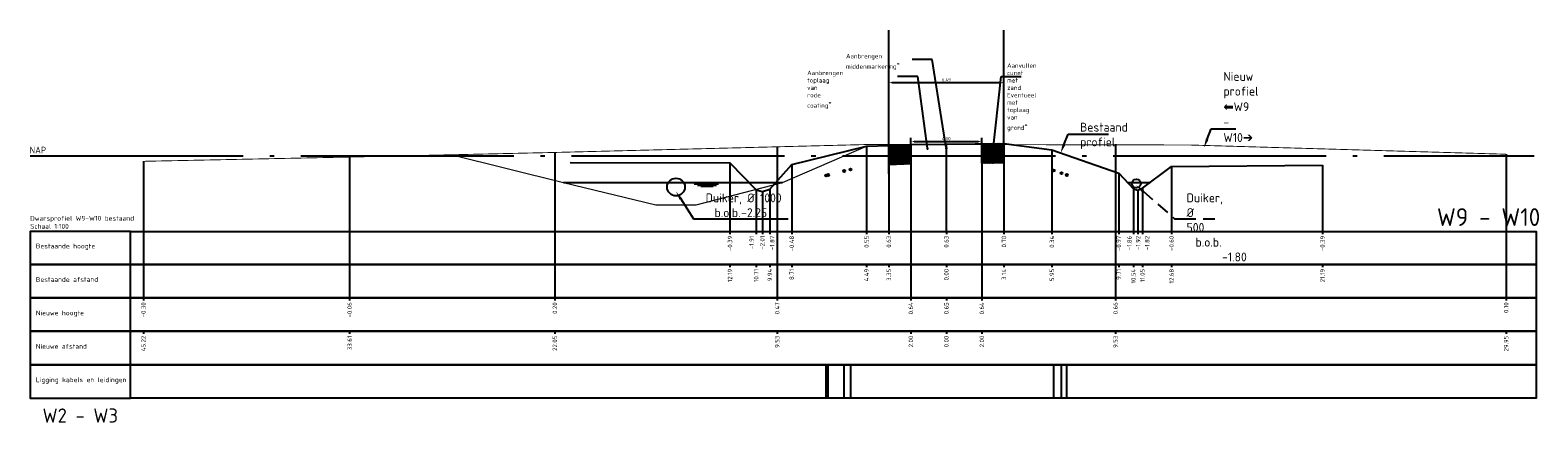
# Model space of a CAD drawing. Extents: x 102676 to 106538, y 417474 to 420545.
# Tile 64 of 112: x 104447 to 104532, y 418383 to 418405. Entities that reach past the tile are written whole.
import ezdxf
from ezdxf import colors
from ezdxf.entities.mleader import LeaderData, LeaderLine
from ezdxf.lldxf.tags import DXFTag
from ezdxf.math import Vec2, Vec3

# ---------------------------------------------------------------- set-up
doc = ezdxf.new("R2010")
doc.units = 0
for name, pattern in [('AL-NAP_LIJN', [15.25, 12, -1.5, 0.25, -1.5]), ('DGN Style 2', [10.029034, 6.01742, -4.011614]), ('DGN Style 3', [14.040647, 10.029034, -4.011614]), ('DUIKER', [1.11, 0.71, -0.4])]:
    doc.linetypes.add(name, pattern=pattern)
doc.layers.get('0').update_dxf_attribs({"lineweight": 25})
doc.layers.get('DEFPOINTS').update_dxf_attribs({"lineweight": 25})
for name, color, linetype, lineweight in [('00-Aslijn', 5, 'DGN Style 3', 25), ('B-WE-GW-GRONDWERKLIJN_KRUIN-G', 90, 'Continuous', 25), ('B-WE-KL-DATA_EUROFIBER NEDERLAND BV-G', 90, 'KL-DATA-N', 25), ('B-WE-KL-DATA_KABELBED_KPN BV-G', 90, 'Continuous', 25), ('B-WE-KL-DATA_KABELBED_ZIGGO BV-G', 90, 'Continuous', 25), ('B-WE-KL-ET_MS_13 KV_STEDIN NETBEHEER BV-G', 130, 'KL-MS-N', 25), ('B-WE-KL-GAS_LD_POLYETHYLEEN PE_160_0.1 BAR_STEDIN NETBEHEER BV-G', 50, 'KL-GAS-LD-N', 25), ('B-WE-KL-WATER_ASBESTCEMENT_176_EVIDES INFRA-G', 170, 'KL-WATER-N', 25), ('B-WE-WH-DUIKER-G', 150, 'DUIKER', 25), ('N-RO-WH-WATERLIJN', 150, 'Continuous', 25), ('N-WE-GW-CUNET-WERK-A', 92, 'Continuous', 25), ('N-WE-GW-TALUDLIJN-G', 90, 'Continuous', 25), ('N-WE-VH-VERHARDING_ASFALT-GD', 252, 'Continuous', 25), ('V-WE-KL-DATA_OVERIG_TENNET TSO-G', 90, 'KL-DATA-V', 25), ('X-XX-AL-NAP-G', 7, 'AL-NAP_LIJN', 25), ('X-XX-AL-PROFIELBALK-G', 7, 'Continuous', 25), ('X-XX-AL-PROFIELBALK-T25', 7, 'Continuous', 25), ('X-XX-AL-T25', 7, 'Continuous', 25), ('X-XX-AL-VERWIJZING_DOORSNEDE-M_OUD', 7, 'Continuous', 25)]:
    doc.layers.add(name, color=color, linetype=linetype, lineweight=lineweight)
doc.layers.add('N-OI-RI-DUIKER', color=7, linetype='Continuous', lineweight=25, true_color=0x35b137)
doc.styles.add('NLCS-ISO-ANNOTATIEF-T18', font='NLCS-ISO.ttf', dxfattribs={"height": 1.8})
doc.styles.add('NLCS-ISO-ANNOTATIEF-T25', font='NLCS-ISO.ttf', dxfattribs={"height": 2.5})
doc.styles.get("Standard").update_dxf_attribs({"font": 'arial.ttf'})
tags = doc.linetypes.add('KL-DATA-N', pattern='A,4,-1,[101,NLCS.shx,S=0.5,R=0,X=0,Y=0],-1,4,-1,["D",Standard,S=1,R=0,X=-0.25,Y=-0.5],-1.5', length=12.5).pattern_tags.tags
tags[18] = DXFTag(74, 10)
tags = doc.linetypes.add('KL-DATA-V', pattern='A,2,[24,NLCS.shx,S=0.5,R=0,X=0,Y=0],2,-1,[101,NLCS.shx,S=0.5,R=0,X=0,Y=0],-1,2,[24,NLCS.shx,S=0.5,R=0,X=0,Y=0],2,-1,["D",Standard,S=1,R=0,X=-0.25,Y=-0.5],-1.5', length=12.5).pattern_tags.tags
tags[34] = DXFTag(74, 10)
tags = doc.linetypes.add('KL-GAS-LD-N', pattern='A,4,-1,[69,NLCS.shx,S=0.5,R=0,X=0,Y=0],-1,4,-1,["L",Standard,S=1,R=0,X=0.25,Y=-0.5],-2', length=13).pattern_tags.tags
tags[18] = DXFTag(74, 10)
tags = doc.linetypes.add('KL-MS-N', pattern='A,4,-1,[103,NLCS.shx,S=0.75,R=0,X=0,Y=0],-1,4,-1,["M",Standard,S=1,R=0,X=0,Y=-0.5],-2', length=13).pattern_tags.tags
tags[18] = DXFTag(74, 10)
doc.linetypes.add('KL-WATER-N', pattern='A,7,-0.5,[168,NLCS.shx,S=0.75,R=0,X=0.75,Y=0],-2', length=9.5)
doc.linetypes.add('KL-WATER-V', pattern='A,3.5,[24,NLCS.shx,S=0.5,R=0,X=0,Y=0],3.5,-0.5,[168,NLCS.shx,S=0.75,R=0,X=0.75,Y=0],-2', length=9.5)
doc.dimstyles.new('NLCS-ANNOTATIEF-T18-PIJL_L2_H1', dxfattribs={"dimtxt": 2.5, "dimasz": 1.8, "dimexe": 2, "dimexo": 2, "dimgap": 0.7, "dimtad": 1, "dimzin": 0, "dimdsep": 46, "dimtxsty": 'NLCS-ISO-ANNOTATIEF-T18', "dimcen": 2.5, "dimdle": 2, "dimclrd": 256, "dimclre": 256, "dimclrt": 10, "dimadec": 1, "dimazin": 0, "dimtfac": 1, "dimtdec": 3, "dimtofl": 0, "dimtmove": 0, "dimatfit": 3, "dimfxl": 2, "dimfxlon": 1, "dimtfillclr": 256, "dimtolj": 1, "dimtzin": 0, "dimlwd": -1, "dimlwe": -1, "dimarcsym": 0})
pattern_1 = [(135, (-1e-11, -91.01938), (-0.0353553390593, -0.0353553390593), []), (45, (-1e-11, -91.01938), (-0.0353553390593, 0.0353553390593), [])]

# ---------------------------------------------------------------- blocks, each defined once
blk = doc.blocks.new('*D72')
at = {"layer": 'DEFPOINTS', "color": 0, "linetype": 'KL-WATER-V', "transparency": 16777216}
for p in [(104496.851, 418398.451), (104500.851, 418398.783), (104500.851, 418398.451)]:
    blk.add_point(p, dxfattribs=at)
at = {"layer": 'N-WE-GW-TALUDLIJN-G', "transparency": 16777216}
for p, q in [((104496.851, 418398.651), (104496.851, 418398.983)), ((104500.851, 418398.651), (104500.851, 418398.983)), ((104497.031, 418398.783), (104500.671, 418398.783))]:
    blk.add_line(p, q, dxfattribs=at)
at = {"layer": 'N-WE-GW-TALUDLIJN-G', "linetype": 'KL-WATER-V', "transparency": 16777216}
for points in [[(104497.031, 418398.813), (104497.031, 418398.753), (104496.851, 418398.783)], [(104500.671, 418398.813), (104500.671, 418398.753), (104500.851, 418398.783)]]:
    blk.add_solid(points, dxfattribs=at)
at = {"layer": 'N-WE-GW-TALUDLIJN-G', "color": 10, "linetype": 'KL-WATER-V', "lineweight": 0, "transparency": 16777216, "insert": (104498.851, 418398.943), "char_height": 0.18, "attachment_point": 5, "style": 'NLCS-ISO-ANNOTATIEF-T18'}
blk.add_mtext('\\A1;4.00', dxfattribs=at)
blk = doc.blocks.new('*D73')
at = {"layer": 'B-WE-KL-DATA_KABELBED_ZIGGO BV-G', "transparency": 16777216}
for p, q in [((104495.606, 418401.918), (104495.606, 418402.304)), ((104502.096, 418401.918), (104502.096, 418402.304)), ((104495.786, 418402.104), (104501.916, 418402.104))]:
    blk.add_line(p, q, dxfattribs=at)
for points in [[(104495.786, 418402.134), (104495.786, 418402.074), (104495.606, 418402.104)], [(104501.916, 418402.134), (104501.916, 418402.074), (104502.096, 418402.104)]]:
    blk.add_solid(points, dxfattribs=at)
at = {"layer": 'DEFPOINTS', "color": 0, "transparency": 16777216}
for p in [(104502.096, 418402.104), (104495.606, 418401.298, -0.271), (104502.096, 418401.298, -0.271)]:
    blk.add_point(p, dxfattribs=at)
at = {"layer": 'B-WE-KL-DATA_KABELBED_ZIGGO BV-G', "color": 10, "transparency": 16777216, "insert": (104498.851, 418402.264), "char_height": 0.18, "attachment_point": 5, "style": 'NLCS-ISO-ANNOTATIEF-T18'}
blk.add_mtext('\\A1;6.49', dxfattribs=at)
blk = doc.blocks.new('_Dot')
at = {"color": 0, "linetype": 'ByBlock', "lineweight": -2}
blk.add_line((-0.5, 0), (-1, 0), dxfattribs=at)
at = {"color": 0, "linetype": 'ByBlock', "const_width": 0.5}
blk.add_lwpolyline([(-0.25, 0, 1), (0.25, 0, 1)], format="xyb", close=True, dxfattribs=at)

msp = doc.modelspace()

# ---------------------------------------------------------------- hatches: boundary and pattern name
at = {"layer": 'N-WE-GW-CUNET-WERK-A', "transparency": 33554687}
h = msp.add_hatch(dxfattribs=at)
h.set_pattern_fill('AGW-WERK_ONTGRAVEN_AANVULLEN-SO', color=256, scale=0.1, pattern_type=2)
h.set_pattern_definition(pattern_1)
h.paths.add_polyline_path([(104495.6059, 418398.566), (104496.8509, 418398.616), (104496.8509, 418397.5252), (104495.6059, 418397.4752)])
h = msp.add_hatch(dxfattribs=at)
h.set_pattern_fill('AGW-WERK_ONTGRAVEN_AANVULLEN-SO', color=256, scale=0.1, pattern_type=2)
h.set_pattern_definition(pattern_1)
h.paths.add_polyline_path([(104500.8514, 418398.6542), (104502.0959, 418398.666), (104502.0959, 418397.576), (104500.8509, 418397.5641)])

# ---------------------------------------------------------------- linework, layer by layer
at = {"layer": '00-Aslijn', "color": 1, "elevation": -0.2706}
for points in [[(104495.6059, 418396.9532), (104495.6059, 418405.0637)], [(104502.0959, 418398.666), (104502.0959, 418405.0607)]]:
    msp.add_lwpolyline(points, dxfattribs=at)
at = {"layer": '00-Aslijn', "elevation": 0.494}
msp.add_lwpolyline([(104498.8509, 418393.7161), (104498.8509, 418398.596)], dxfattribs=at)
at = {"layer": 'B-WE-GW-GRONDWERKLIJN_KRUIN-G', "color": 8, "elevation": 0.494}
msp.add_lwpolyline([(104477.6632, 418397.606), (104486.6632, 418397.576), (104488.1414, 418396.056), (104488.4894, 418395.956), (104488.9089, 418396.096), (104490.1404, 418397.486), (104494.3596, 418398.516), (104495.6053, 418398.566), (104496.8509, 418398.616), (104498.8506, 418398.6351), (104502.0959, 418398.666), (104504.7963, 418398.306), (104508.5582, 418396.996), (104509.3889, 418396.106), (104509.6361, 418396.046), (104509.8979, 418396.146), (104511.5333, 418397.366), (104520.0386, 418397.4554)], dxfattribs=at)
at = {"layer": 'B-WE-KL-DATA_EUROFIBER NEDERLAND BV-G', "elevation": -0.1361, "flags": 128}
for points in [[(104492.0898, 418384.3094), (104492.0805, 418386.195)], [(104492.1444, 418384.3094), (104492.1357, 418386.195)]]:
    msp.add_lwpolyline(points, dxfattribs=at)
at = {"layer": 'B-WE-KL-DATA_EUROFIBER NEDERLAND BV-G'}
msp.add_circle((104492.0805, 418396.869, -0.1361), 0.0613, dxfattribs=at)
at = {"layer": 'B-WE-KL-DATA_KABELBED_KPN BV-G', "elevation": -0.1361, "flags": 128}
for points in [[(104492.1447, 418384.3094), (104492.136, 418386.195)], [(104492.1949, 418384.3094), (104492.1953, 418386.195)], [(104493.0972, 418384.3094), (104493.0972, 418386.195)]]:
    msp.add_lwpolyline(points, dxfattribs=at)
at = {"layer": 'B-WE-KL-DATA_KABELBED_KPN BV-G'}
for centre in [(104493.0972, 418397.1172, -0.1361), (104492.1953, 418396.897, -0.1361)]:
    msp.add_circle(centre, 0.0613, dxfattribs=at)
at = {"layer": 'B-WE-KL-ET_MS_13 KV_STEDIN NETBEHEER BV-G', "elevation": -0.1361, "flags": 128}
msp.add_lwpolyline([(104504.8959, 418386.195), (104504.8944, 418384.3094)], dxfattribs=at)
at = {"layer": 'B-WE-KL-ET_MS_13 KV_STEDIN NETBEHEER BV-G'}
msp.add_circle((104504.8959, 418397.1511, -0.1361), 0.0613, dxfattribs=at)
at = {"layer": 'B-WE-KL-GAS_LD_POLYETHYLEEN PE_160_0.1 BAR_STEDIN NETBEHEER BV-G', "elevation": -0.1361, "flags": 128}
msp.add_lwpolyline([(104505.632, 418384.3094), (104505.6368, 418386.195)], dxfattribs=at)
at = {"layer": 'B-WE-KL-GAS_LD_POLYETHYLEEN PE_160_0.1 BAR_STEDIN NETBEHEER BV-G'}
msp.add_circle((104505.6368, 418396.8931, -0.1361), 0.0613, dxfattribs=at)
at = {"layer": 'B-WE-KL-WATER_ASBESTCEMENT_176_EVIDES INFRA-G', "elevation": -0.1361, "flags": 128}
msp.add_lwpolyline([(104505.3329, 418384.3094), (104505.3377, 418386.195)], dxfattribs=at)
at = {"layer": 'B-WE-KL-WATER_ASBESTCEMENT_176_EVIDES INFRA-G'}
msp.add_circle((104505.3376, 418396.9973, -0.1361), 0.0613, dxfattribs=at)
at = {"layer": 'B-WE-WH-DUIKER-G', "linetype": 'ByBlock', "ltscale": 2}
msp.add_circle((104509.5548, 418396.416), 0.25, dxfattribs=at)
at = {"layer": 'N-OI-RI-DUIKER', "ltscale": 2}
msp.add_circle((104483.6224, 418396.216), 0.5, dxfattribs=at)
at = {"layer": 'N-RO-WH-WATERLIJN'}
for points in [[(104477.2769, 418396.466), (104489.6138, 418396.466)], [(104484.6408, 418396.3956), (104486.02, 418396.3956)], [(104484.8248, 418396.3251), (104485.9016, 418396.3251)], [(104509.0529, 418396.466), (104510.3272, 418396.466)], [(104485.0239, 418396.2611), (104485.7078, 418396.2611)]]:
    msp.add_lwpolyline(points, dxfattribs=at)
at = {"layer": 'N-WE-GW-CUNET-WERK-A', "transparency": 33554687, "elevation": -0.2706}
for points in [[(104495.6059, 418398.566), (104496.8509, 418398.616), (104496.8509, 418397.5252), (104495.6059, 418397.4752)], [(104500.8514, 418398.6542), (104502.0959, 418398.666), (104502.0959, 418397.576), (104500.8509, 418397.5641)]]:
    msp.add_lwpolyline(points, close=True, dxfattribs=at)
at = {"layer": 'N-WE-GW-TALUDLIJN-G', "lineweight": 0}
msp.add_lwpolyline([(104471.0163, 418398.036), (104477.2769, 418396.466), (104482.4875, 418395.216), (104484.7573, 418395.216), (104489.6138, 418396.466), (104494.3596, 418398.516)], dxfattribs=at)
at = {"layer": 'N-WE-VH-VERHARDING_ASFALT-GD', "color": 4, "linetype": 'DGN Style 2', "const_width": 0.05, "elevation": -0.2706}
msp.add_lwpolyline([(104453.6268, 418397.666), (104465.2362, 418397.906), (104476.7963, 418398.166, -0.0204554), (104530.3812, 418398.066), (104530.3812, 418398.066)], format="xyb", dxfattribs=at)
at = {"layer": 'V-WE-KL-DATA_OVERIG_TENNET TSO-G', "elevation": -0.1361, "flags": 128}
msp.add_lwpolyline([(104493.4517, 418386.195), (104493.4518, 418384.3094)], dxfattribs=at)
at = {"layer": 'V-WE-KL-DATA_OVERIG_TENNET TSO-G'}
msp.add_circle((104493.4517, 418397.2037, -0.1361), 0.0613, dxfattribs=at)
at = {"layer": 'X-XX-AL-NAP-G'}
msp.add_lwpolyline([(104447.2438, 418397.966), (104531.963, 418397.966)], dxfattribs=at)
at = {"layer": 'X-XX-AL-PROFIELBALK-G', "color": 7, "linetype": 'Continuous', "lineweight": 25}
for p, q in [((104486.6632, 418393.7116, 0.494), (104486.6632, 418393.5616, 0.494)), ((104488.1414, 418393.7161, 0.494), (104488.1414, 418393.5661, 0.494)), ((104488.4894, 418393.7161, 0.494), (104488.4894, 418393.5661, 0.494)), ((104488.9089, 418393.7161, 0.494), (104488.9089, 418393.5661, 0.494)), ((104490.1404, 418393.7161, 0.494), (104490.1404, 418393.5661, 0.494)), ((104494.3596, 418393.7123, 0.494), (104494.3596, 418393.5623, 0.494)), ((104495.6059, 418393.7123, -0.2706), (104495.6059, 418393.5623, -0.2706)), ((104498.8509, 418393.7161), (104498.8509, 418393.5661)), ((104502.0959, 418393.7161, -0.2706), (104502.0959, 418393.5661, -0.2706)), ((104504.7963, 418393.7161, 0.494), (104504.7963, 418393.5661, 0.494)), ((104508.5582, 418393.7161, -1.3681), (104508.5582, 418393.5661, -1.3681)), ((104509.3889, 418393.7161, 0.494), (104509.3889, 418393.5661, 0.494)), ((104509.6361, 418393.7161, 0.494), (104509.6361, 418393.5661, 0.494)), ((104509.8979, 418393.7161, 0.494), (104509.8979, 418393.5661, 0.494)), ((104511.5333, 418393.7161, 0.494), (104511.5333, 418393.5661, 0.494)), ((104520.0386, 418393.7161, 0.494), (104520.0386, 418393.5661, 0.494)), ((104490.1404, 418391.8517), (104490.1404, 418391.7017)), ((104494.3596, 418391.8479), (104494.3596, 418391.6979)), ((104495.6059, 418391.8479, -0.7646), (104495.6059, 418391.6979, -0.7646)), ((104498.8509, 418391.8517, -0.494), (104498.8509, 418391.7017, -0.494)), ((104502.0959, 418391.8517, -0.7646), (104502.0959, 418391.7017, -0.7646)), ((104504.7963, 418391.8517), (104504.7963, 418391.7017)), ((104508.5582, 418391.8517, -1.862), (104508.5582, 418391.7017, -1.862)), ((104509.3889, 418391.8517), (104509.3889, 418391.7017)), ((104509.8979, 418391.8517), (104509.8979, 418391.7017)), ((104511.5333, 418391.8517), (104511.5333, 418391.7017)), ((104520.0386, 418391.8517), (104520.0386, 418391.7017)), ((104453.6268, 418389.9661), (104453.6268, 418389.8161)), ((104465.2362, 418389.9661), (104465.2362, 418389.8161)), ((104476.7963, 418389.9661, -0.0096), (104476.7963, 418389.8161, -0.0096)), ((104489.3229, 418389.9661), (104489.3229, 418389.8161)), ((104496.8509, 418389.9661, 0.7646), (104496.8509, 418389.8161, 0.7646)), ((104498.8509, 418389.9661, -0.2233), (104498.8509, 418389.8161, -0.2233)), ((104500.8509, 418389.9661, 0.7646), (104500.8509, 418389.8161, 0.7646)), ((104508.379, 418389.9661, 0.2706), (104508.379, 418389.8161, 0.2706)), ((104530.3812, 418389.9661, -0.7646), (104530.3812, 418389.8161, -0.7646)), ((104453.6268, 418388.0805), (104453.6268, 418387.9305)), ((104465.2362, 418388.0805), (104465.2362, 418387.9305)), ((104476.7963, 418388.0805, -0.0096), (104476.7963, 418387.9305, -0.0096)), ((104489.3229, 418388.0805), (104489.3229, 418387.9305)), ((104496.8509, 418388.0805, 0.7646), (104496.8509, 418387.9305, 0.7646)), ((104498.8509, 418388.0805, -0.2233), (104498.8509, 418387.9305, -0.2233)), ((104500.8509, 418388.0805, 0.7646), (104500.8509, 418387.9305, 0.7646)), ((104508.379, 418388.0805, 0.2706), (104508.379, 418387.9305, 0.2706)), ((104530.3812, 418388.0805, -0.7646), (104530.3812, 418387.9305, -0.7646))]:
    msp.add_line(p, q, dxfattribs=at)
for points in [[(104452.888, 418393.7161), (104532.0741, 418393.7161), (104532.0741, 418391.8517), (104452.888, 418391.8517)], [(104452.888, 418391.8517), (104532.0741, 418391.8517), (104532.0741, 418389.9661), (104452.888, 418389.9661)]]:
    msp.add_lwpolyline(points, close=True, dxfattribs=at)
at = {"layer": 'X-XX-AL-PROFIELBALK-G'}
for points in [[(104452.888, 418389.9661), (104532.0741, 418389.9661), (104532.0741, 418388.0805), (104452.888, 418388.0805)], [(104452.888, 418388.0805), (104532.0741, 418388.0805), (104532.0741, 418386.195), (104452.888, 418386.195)], [(104452.888, 418386.195), (104532.0741, 418386.195), (104532.0741, 418384.3094), (104452.888, 418384.3094)]]:
    msp.add_lwpolyline(points, close=True, dxfattribs=at)
at = {"layer": 'X-XX-AL-PROFIELBALK-G', "color": 7, "linetype": 'Continuous', "lineweight": 25}
for points in [[(104452.888, 418391.8517), (104452.888, 418393.7161), (104447.2438, 418393.7161), (104447.2438, 418391.8517)], [(104452.888, 418389.9661), (104452.888, 418391.8517), (104447.2438, 418391.8517), (104447.2438, 418389.9661)], [(104452.888, 418388.0805), (104452.888, 418389.9661), (104447.2438, 418389.9661), (104447.2438, 418388.0805)], [(104452.888, 418386.195), (104452.888, 418388.0805), (104447.2438, 418388.0805), (104447.2438, 418386.195)], [(104452.888, 418384.3094), (104452.888, 418386.195), (104447.2438, 418386.195), (104447.2438, 418384.3094)]]:
    msp.add_3dface(points, dxfattribs=at)
at = {"layer": 'X-XX-AL-PROFIELBALK-T25'}
for p, q in [((104486.6632, 418391.8472), (104486.6632, 418391.6972)), ((104488.1414, 418391.8517), (104488.1414, 418391.7017)), ((104488.9089, 418391.8517), (104488.9089, 418391.7017))]:
    msp.add_line(p, q, dxfattribs=at)
at = {"layer": 'X-XX-AL-VERWIJZING_DOORSNEDE-M_OUD', "color": 1}
for points, elevation in [([(104476.7963, 418398.166), (104476.7963, 418389.9661)], -0.2803), ([(104489.3229, 418398.436), (104489.3229, 418389.9661)], -0.2706), ([(104496.8509, 418398.616), (104496.8509, 418389.9661)], 0.494), ([(104500.8509, 418398.616), (104500.8509, 418389.9661)], 0.494), ([(104508.379, 418398.6291), (104508.379, 418389.9661)], -0.2907), ([(104530.3812, 418398.066), (104530.3812, 418389.9661)], -0.7646), ([(104453.6268, 418397.666), (104453.6268, 418389.9661)], -0.261), ([(104465.2362, 418397.906), (104465.2362, 418389.9661)], -0.2706)]:
    msp.add_lwpolyline(points, dxfattribs=dict(at, elevation=elevation))
at = {"layer": 'X-XX-AL-VERWIJZING_DOORSNEDE-M_OUD', "color": 8}
for points, elevation in [([(104494.3596, 418398.516), (104494.3596, 418393.7161)], 0.494), ([(104495.6059, 418398.596), (104495.6059, 418393.7161)], -0.2706), ([(104502.0959, 418398.666), (104502.0959, 418393.7161)], -0.2706), ([(104504.7963, 418398.306), (104504.7963, 418393.7161)], 0.494), ([(104486.6632, 418397.576), (104486.6632, 418393.7161)], 0.494), ([(104490.1404, 418397.486), (104490.1404, 418393.7161)], 0.494), ([(104511.5333, 418397.366), (104511.5333, 418393.7161)], 0.494), ([(104520.0386, 418397.4554), (104520.0386, 418393.7161)], 0.494), ([(104508.5582, 418396.996), (104508.5582, 418393.7161)], -1.3681), ([(104488.1414, 418396.056), (104488.1414, 418393.7161)], 0.494), ([(104488.4894, 418395.956), (104488.4894, 418393.7161)], 0.494), ([(104488.9089, 418396.096), (104488.9089, 418393.7161)], 0.494), ([(104509.3889, 418396.106), (104509.3889, 418393.7161)], 0.494), ([(104509.6361, 418396.046), (104509.6361, 418393.7161)], 0.494), ([(104509.8979, 418396.146), (104509.8979, 418393.7161)], 0.494)]:
    msp.add_lwpolyline(points, dxfattribs=dict(at, elevation=elevation))

# ---------------------------------------------------------------- texts
at = {"layer": 'X-XX-AL-PROFIELBALK-T25', "style": 'NLCS-ISO-ANNOTATIEF-T25'}
for s, insert, char_height, attachment_point in [('{\\H4x;W9 - W10} ', (104526.484, 418394.0216, 1.2557), 0.25, 7), ('{\\H4x;W2 - W3} ', (104450.0659, 418383.3311), 0.2, 5)]:
    msp.add_mtext_dynamic_manual_height_columns(s, width=7.597745, gutter_width=0.9, heights=[0], dxfattribs=dict(at, insert=insert, char_height=char_height, attachment_point=attachment_point))
at = {"layer": 'X-XX-AL-PROFIELBALK-T25', "char_height": 0.25, "attachment_point": 6, "rotation": 90, "style": 'NLCS-ISO-ANNOTATIEF-T25'}
for s, width, insert in [('-0.39', 0.445486, (104486.6632, 418393.4661, 1.2557)), ('-1.91', 0.445486, (104487.8821, 418393.4661, 1.2557)), ('-2.01', 0.445486, (104488.4894, 418393.4706, 1.2557)), ('-1.87', 0.445486, (104489.0424, 418393.4706, 1.2557)), ('-0.48', 0.445486, (104490.1404, 418393.4661, 1.2557)), ('0.55', 0.445486, (104494.3596, 418393.4661, 1.2557)), ('0.63', 0.445486, (104495.6059, 418393.4661, 0.4911)), ('0.63', 0.445486, (104498.8509, 418393.4661, 0.7618)), ('0.70', 0.445486, (104502.0959, 418393.4661, 0.4911)), ('0.34', 0.445486, (104504.7963, 418393.4661, 1.2557)), ('-0.97', 0.445486, (104508.5582, 418393.4661, -0.6063)), ('-1.86', 0.445486, (104509.16, 418393.4661, 1.2557)), ('-1.92', 0.445486, (104509.6508, 418393.4661, 1.2557)), ('-1.82', 0.445486, (104510.165, 418393.4661, 1.2557)), ('-0.60', 0.445486, (104511.5333, 418393.4661, 1.2557)), ('-0.39', 0.445486, (104520.0386, 418393.4661, 1.2557)), ('12.19', 0.445486, (104486.6632, 418391.6017, 0.7618)), ('10.71', 0.445486, (104488.1414, 418391.6017, 0.7618)), ('9.94', 0.445486, (104488.9089, 418391.6062, 0.7618)), ('8.71', 0.445486, (104490.1404, 418391.6017, 0.7618)), ('4.49', 0.445486, (104494.3596, 418391.6017, 0.7618)), ('3.35', 0.445486, (104495.6059, 418391.6017, -0.0028)), ('0.00', 0.445486, (104498.8509, 418391.6017, 0.2678)), ('3.14', 0.445486, (104502.0959, 418391.6017, -0.0028)), ('5.95', 0.445486, (104504.7963, 418391.6017, 0.7618)), ('9.71', 0.588892, (104508.5582, 418391.6017, -1.1002)), ('10.54', 0.588892, (104509.3889, 418391.6017, 0.7618)), ('11.05', 0.445486, (104509.8979, 418391.6017, 0.7618)), ('12.68', 0.445486, (104511.5333, 418391.6017, 0.7618)), ('21.19', 0.445486, (104520.0386, 418391.6017, 0.7618)), ('-0.30', 0.445486, (104453.6268, 418389.7161, 0.7618)), ('-0.06', 0.445486, (104465.2362, 418389.7161, 0.7618)), ('0.20', 0.445486, (104476.7963, 418389.7161, 0.7521)), ('0.47', 0.445486, (104489.3229, 418389.7161, 0.7618)), ('0.64', 0.25, (104496.8509, 418389.7161, 1.5264)), ('0.65', 0.445486, (104498.8509, 418389.7161, 0.5385)), ('0.64', 0.445486, (104500.8509, 418389.7161, 1.5264)), ('0.66', 0.445486, (104508.379, 418389.7161, 1.0324)), ('0.10', 0.445486, (104530.3812, 418389.7161, -0.0028)), ('45.22', 0.445486, (104453.6268, 418387.8305, 0.7618)), ('33.61', 0.445486, (104465.2362, 418387.8305, 0.7618)), ('22.05', 0.445486, (104476.7963, 418387.8305, 0.7521)), ('9.53', 0.445486, (104489.3229, 418387.8305, 0.7618)), ('2.00', 0.435638, (104496.8509, 418387.8305, 1.5264)), ('0.00', 0.445486, (104498.8509, 418387.8305, 0.5385)), ('2.00', 0.445486, (104500.8509, 418387.8305, 1.5264)), ('9.53', 0.445486, (104508.379, 418387.8305, 1.0324)), ('29.95', 0.445486, (104530.3812, 418387.8305, -0.0028))]:
    msp.add_mtext_dynamic_manual_height_columns(s, width=width, gutter_width=0.9, heights=[0], dxfattribs=dict(at, insert=insert))
at = {"layer": 'X-XX-AL-T25', "style": 'NLCS-ISO-ANNOTATIEF-T25'}
msp.add_text('NAP', height=0.375, dxfattribs=at).set_placement((104447.2181, 418398.1111, -0.9171))
at = {"layer": 'X-XX-AL-T25', "char_height": 0.27, "attachment_point": 1, "style": 'NLCS-ISO-ANNOTATIEF-T18'}
for s, insert in [('Dwarsprofiel W9-W10 bestaand\\PSchaal 1:100', (104447.2438, 418394.5895)), ('Bestaande hoogte', (104447.5651, 418393.0243)), ('Bestaande afstand', (104447.5651, 418391.1387)), ('Nieuwe hoogte', (104447.5651, 418389.2531)), ('Nieuwe afstand', (104447.5651, 418387.3675)), ('Ligging kabels en leidingen', (104447.5651, 418385.4819))]:
    msp.add_mtext(s, dxfattribs=dict(at, insert=insert))

# ---------------------------------------------------------------- dimensions: what is measured, and where the dimension line sits
at = {"layer": 'B-WE-KL-DATA_KABELBED_ZIGGO BV-G'}
dim = msp.add_linear_dim(base=(104502.0959, 418402.1044), p1=(104495.6059, 418401.2982, -0.2706), p2=(104502.0959, 418401.2982, -0.2706), dimstyle='NLCS-ANNOTATIEF-T18-PIJL_L2_H1', dxfattribs=at)
dim.commit()
dim.dimension.update_dxf_attribs({"geometry": '*D73', "text_midpoint": (104498.8509, 418402.2644)})
at = {"layer": 'N-WE-GW-TALUDLIJN-G', "linetype": 'KL-WATER-V', "lineweight": 0}
dim = msp.add_linear_dim(base=(104500.8514, 418398.7826, -0.2706), p1=(104496.8514, 418398.4512, -0.2706), p2=(104500.8514, 418398.4512, -0.2706), dimstyle='NLCS-ANNOTATIEF-T18-PIJL_L2_H1', dxfattribs=at)
dim.commit()
dim.dimension.update_dxf_attribs({"geometry": '*D72', "text_midpoint": (104498.8514, 418398.9426, -0.2706)})

# ---------------------------------------------------------------- leaders
at = {"layer": 'B-WE-WH-DUIKER-G', "ltscale": 2}
ml = msp.add_multileader_mtext('Standard', dxfattribs=at)
ml.set_content('Duiker, %%C 500\\P\\pxi-3,l4,t4;b.o.b.^I -1.80', color=256, style='NLCS-ISO-ANNOTATIEF-T25')
ml.set_leader_properties(color=256, linetype='ByLayer', lineweight=-1)
ml.build(insert=Vec2(0, 0))
ml.multileader.update_dxf_attribs({"text_left_attachment_type": 5, "text_right_attachment_type": 5, "dogleg_length": 2.5, "arrow_head_size": 0.5, "scale": 0.2})
ctx = ml.context
ctx.base_point, ctx.scale, ctx.char_height, ctx.arrow_head_size, ctx.landing_gap_size, ctx.plane_origin = Vec3(104512.2034, 418394.4236, 0.494), 0.2, 0.5, 0.5, 0.18, Vec3(370.7844, -115.6777, 0.494)
ctx.left_attachment, ctx.right_attachment = 5, 5
notes = []
notes.append((ctx, [(0, (1, 1, 0), (104511.7034, 418394.4236, 0.494), (1, 0), 0.5, [(0, [(104509.5548, 418396.3068, 0.494)], 0, [])])]))
ctx.mtext.insert, ctx.mtext.width, ctx.mtext.flow_direction = Vec3(104512.3834, 418395.8569, 0.494), 7.885368, 5
at = {"layer": 'N-OI-RI-DUIKER', "ltscale": 2}
ml = msp.add_multileader_mtext('Standard', dxfattribs=at)
ml.set_content('Duiker, %%C 1000\\P\\pxi-3,l4,t4;b.o.b.^I-2.25', color=256, style='NLCS-ISO-ANNOTATIEF-T25')
ml.set_leader_properties(color=256, linetype='ByLayer', lineweight=-1)
ml.build(insert=Vec2(0, 0))
ml.multileader.update_dxf_attribs({"text_left_attachment_type": 5, "text_right_attachment_type": 5, "dogleg_length": 2.5, "arrow_head_size": 0.5, "scale": 0.2})
ctx = ml.context
ctx.base_point, ctx.scale, ctx.char_height, ctx.arrow_head_size, ctx.landing_gap_size, ctx.plane_origin = Vec3(104485.1111, 418394.4198, 0.494), 0.2, 0.5, 0.5, 0.18, Vec3(344.852, -116.0218, 0.494)
ctx.left_attachment, ctx.right_attachment = 5, 5
notes.append((ctx, [(0, (1, 1, 0), (104484.6111, 418394.4198, 0.494), (1, 0), 0.5, [(0, [(104483.6224, 418395.9627, 0.494)], 0, [])])]))
ctx.mtext.insert, ctx.mtext.flow_direction = Vec3(104485.2911, 418395.8532, 0.494), 5
at = {"layer": 'X-XX-AL-VERWIJZING_DOORSNEDE-M_OUD'}
ml = msp.add_multileader_mtext('Standard', dxfattribs=at)
ml.set_content('\\A1;Aanbrengen middenmarkering{\\H0.98x;\\S*^ ;}', color=256, style='NLCS-ISO-ANNOTATIEF-T25')
ml.set_leader_properties(color=256, linetype='ByLayer', lineweight=-1)
ml.set_arrow_properties(name='DOT')
ml.build(insert=Vec2(0, 0))
ml.multileader.update_dxf_attribs({"text_left_attachment_type": 5, "text_right_attachment_type": 5, "dogleg_length": 2.5, "arrow_head_size": 0.15, "scale": 0.1})
ctx = ml.context
ctx.base_point, ctx.scale, ctx.char_height, ctx.arrow_head_size, ctx.landing_gap_size, ctx.plane_origin = Vec3(104493.1105, 418403.4003, -0.2706), 0.1, 0.25, 0.15, 0.09, Vec3(357.2816, -113.5611, -0.2706)
ctx.left_attachment, ctx.right_attachment = 5, 5
notes.append((ctx, [(1, (1, 1, 0), (104498.0566, 418403.4003, -0.2706), (-1, 0), 0.25, [(0, [(104498.8509, 418398.396, -0.2706)], 0, [])])]))
ctx.mtext.insert, ctx.mtext.width, ctx.mtext.flow_direction = Vec3(104493.2005, 418403.7253, -0.2706), 7.885368, 5
ml = msp.add_multileader_mtext('Standard', dxfattribs=at)
ml.set_content('\\A1;Aanvullen cunet met zand\\PEventueel met toplaag van grond{\\H0.98x;\\S*^ ;}', color=256, style='NLCS-ISO-ANNOTATIEF-T25')
ml.set_leader_properties(color=256, linetype='ByLayer', lineweight=-1)
ml.set_arrow_properties(name='DOT')
ml.build(insert=Vec2(0, 0))
ml.multileader.update_dxf_attribs({"text_left_attachment_type": 5, "text_right_attachment_type": 5, "dogleg_length": 2.5, "arrow_head_size": 0.15, "scale": 0.1})
ctx = ml.context
ctx.base_point, ctx.scale, ctx.char_height, ctx.arrow_head_size, ctx.landing_gap_size, ctx.plane_origin = Vec3(104502.1842, 418402.4493, -0.2706), 0.1, 0.25, 0.15, 0.09, Vec3(208642.3692, -114.5121, -0.2706)
ctx.left_attachment, ctx.right_attachment = 5, 5
notes.append((ctx, [(1, (1, 1, 0), (104501.9342, 418402.4493, -0.2706), (1, 0), 0.25, [(0, [(104501.4397, 418397.8412, -0.2706)], 0, [])])]))
ctx.mtext.insert, ctx.mtext.width, ctx.mtext.flow_direction = Vec3(104502.2742, 418403.191, -0.2706), 7.885368, 5
ml = msp.add_multileader_mtext('Standard', dxfattribs=at)
ml.set_content('\\A1;Aanbrengen toplaag van rode coating{\\H0.98x;\\S*^ ;}', color=256, style='NLCS-ISO-ANNOTATIEF-T25')
ml.set_leader_properties(color=256, linetype='ByLayer', lineweight=-1)
ml.set_arrow_properties(name='DOT')
ml.build(insert=Vec2(0, 0))
ml.multileader.update_dxf_attribs({"text_left_attachment_type": 5, "text_right_attachment_type": 5, "dogleg_length": 2.5, "arrow_head_size": 0.15, "scale": 0.1})
ctx = ml.context
ctx.base_point, ctx.scale, ctx.char_height, ctx.arrow_head_size, ctx.landing_gap_size, ctx.plane_origin = Vec3(104490.922, 418402.4493, -0.2706), 0.1, 0.25, 0.15, 0.09, Vec3(356.4681, -114.5121, -0.2706)
ctx.left_attachment, ctx.right_attachment = 5, 5
notes.append((ctx, [(1, (1, 1, 0), (104497.2431, 418402.4493, -0.2706), (-1, 0), 0.25, [(0, [(104497.7893, 418398.3838, -0.2706)], 0, [])])]))
ctx.mtext.insert, ctx.mtext.width, ctx.mtext.flow_direction = Vec3(104491.012, 418402.7743, -0.2706), 7.885368, 5
ml = msp.add_multileader_mtext('Standard', dxfattribs=at)
ml.set_content('Nieuw profiel\\P{\\fWingdings|b0|i0|c2|p2;\\H1.08333x;ç}W9 - W10{\\fWingdings|b0|i0|c2|p2;\\H1.08333x;è}', color=256, style='NLCS-ISO-ANNOTATIEF-T25')
ml.set_leader_properties(color=256, linetype='ByLayer', lineweight=-1)
ml.build(insert=Vec2(0, 0))
ml.multileader.update_dxf_attribs({"text_left_attachment_type": 5, "text_right_attachment_type": 5, "dogleg_length": 2.5, "arrow_head_size": 0.5, "scale": 0.2})
ctx = ml.context
ctx.base_point, ctx.scale, ctx.char_height, ctx.arrow_head_size, ctx.landing_gap_size, ctx.plane_origin = Vec3(104514.2767, 418399.4967, -0.7646), 0.2, 0.5, 0.5, 0.18, Vec3(372.3227, -114.3647, -0.7646)
ctx.left_attachment, ctx.right_attachment = 5, 5
notes.append((ctx, [(0, (1, 1, 0), (104513.7767, 418399.4967, -0.7646), (1, 0), 0.5, [(0, [(104513.3579, 418398.4415, -0.7646)], 0, [])])]))
ctx.mtext.insert, ctx.mtext.width, ctx.mtext.flow_direction = Vec3(104514.4567, 418402.7023, -0.7646), 3.447445, 5
ml = msp.add_multileader_mtext('Standard', dxfattribs=at)
ml.set_content('Bestaand profiel', color=256, style='NLCS-ISO-ANNOTATIEF-T25')
ml.set_leader_properties(color=256, linetype='ByLayer', lineweight=-1)
ml.build(insert=Vec2(0, 0))
ml.multileader.update_dxf_attribs({"text_left_attachment_type": 5, "text_right_attachment_type": 5, "dogleg_length": 2.5, "arrow_head_size": 0.5, "scale": 0.2})
ctx = ml.context
ctx.base_point, ctx.scale, ctx.char_height, ctx.arrow_head_size, ctx.landing_gap_size, ctx.plane_origin = Vec3(104506.2058, 418399.1904, 0.494), 0.2, 0.5, 0.5, 0.18, Vec3(364.2518, -114.671, 0.494)
ctx.left_attachment, ctx.right_attachment = 5, 5
notes.append((ctx, [(0, (1, 1, 0), (104505.7058, 418399.1904, 0.494), (1, 0), 0.5, [(0, [(104505.287, 418398.1352, 0.494)], 0, [])])]))
ctx.mtext.insert, ctx.mtext.width, ctx.mtext.flow_direction = Vec3(104506.3858, 418399.8404, 0.494), 7.885368, 5
for ctx, leaders in notes:
    for number, flags, end, landing, length, lines in leaders:
        leader = LeaderData()
        leader.index, (leader.has_last_leader_line, leader.has_dogleg_vector, leader.attachment_direction) = number, flags
        leader.last_leader_point, leader.dogleg_vector, leader.dogleg_length = Vec3(end), Vec3(landing), length
        for number, points, colour, breaks in lines:
            line = LeaderLine()
            line.index, line.vertices, line.color, line.breaks = number, Vec3.list(points), colors.encode_raw_color(colour), breaks
            leader.lines.append(line)
        ctx.leaders.append(leader)

doc.saveas('drawing.dxf')
